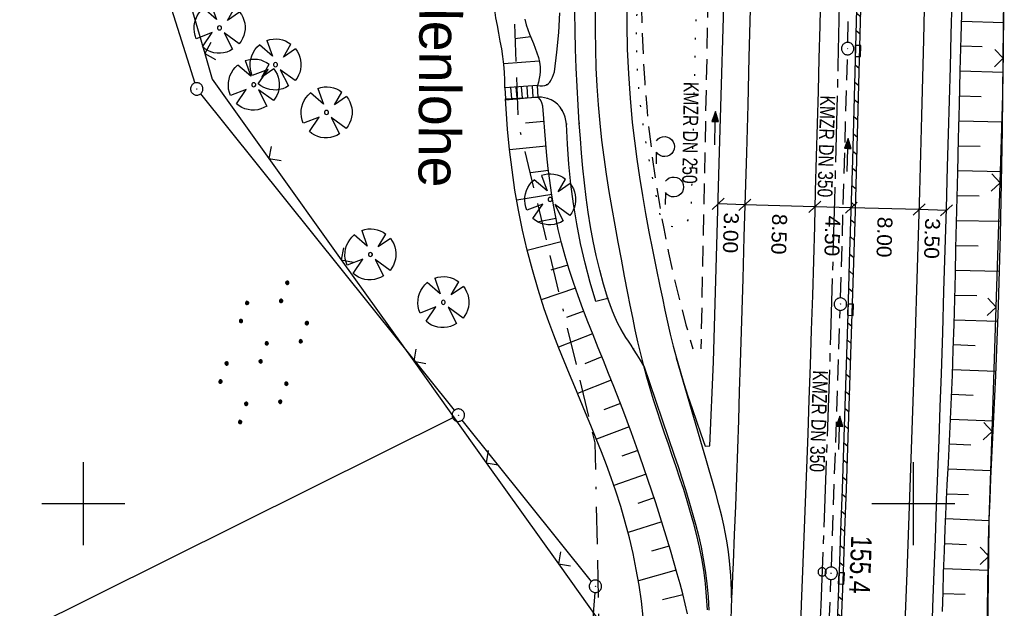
# Model space of a CAD drawing. Extents: x 511022 to 511316, y 469476 to 470403.
# Tile 13 of 21: x 511092 to 511211, y 470087 to 470158. Entities that reach past the tile are written whole.
import ezdxf

# ---------------------------------------------------------------- set-up
doc = ezdxf.new("R2010")
doc.units = 0
doc.header["$LTSCALE"] = 10
doc.header["$MEASUREMENT"] = 0
for name, pattern in [('ACAD_ISO16W100', [73, 15, -6.5, 15, -6.5, 15, -7, 1, -7]), ('ACHSE', [5.5, 4, -0.5, 0.5, -0.5]), ('LT00', [0]), ('LT07', [0.22, 0.02, -0.2]), ('STRICHLINIE2', [0.375, 0.25, -0.125])]:
    doc.linetypes.add(name, pattern=pattern)
doc.layers.get('0').update_dxf_attribs({"linetype": 'LT00'})
for name, color, linetype in [('-AX-020', 250, 'ACHSE'), ('-Halt-Pfeil', 4, 'LT00'), ('-Haltung', 182, 'STRICHLINIE2'), ('-Haltungsbeschriftung', 182, 'LT00'), ('-ST-20-1', 250, 'LT00'), ('AS_TEXT', 152, 'Continuous'), ('BAB-KABEL', 220, 'ACAD_ISO16W100'), ('BEMAßUNG', 255, 'Continuous'), ('DFK_AB_L', 21, 'LT00'), ('DFK_AB_P', 7, 'LT00'), ('DFK_KATASTER', 250, 'LT00'), ('DFK_NUTZUNG', 250, 'LT00'), ('GEHOELZ_SYMB', 252, 'Continuous'), ('V97_AFBR_BAB', 250, 'LT00'), ('V97_BAUM', 250, 'LT00'), ('V97_BOESCH', 250, 'LT00'), ('V97_BORDRINNE', 182, 'LT00'), ('V97_BOSCHUNG', 250, 'LT00'), ('V97_GEHOELZ', 250, 'LT07'), ('V97_GEHWEG', 250, 'LT00'), ('V97_KA_PRUF', 182, 'LT00'), ('V97_LD_MARK', 250, 'LT00'), ('V97_MSUE', 1, 'LT00'), ('V97_PARK_MS', 1, 'LT00'), ('V97_RASTER', 250, 'LT00'), ('V97_RINNE', 182, 'LT00'), ('V97_SINKK', 182, 'LT00'), ('V97_TREPPE', 1, 'LT00'), ('V97_ZAUN', 40, 'LT00')]:
    doc.layers.add(name, color=color, linetype=linetype)
doc.styles.add('Arial', font='ARIAL.TTF')
doc.styles.add('Beschrift', font='ARIAL.TTF')
doc.styles.add('Haltungsbeschriftung', font='ARIAL.TTF', dxfattribs={"width": 0.75})
doc.styles.add('UNIR-O', font='unir_o.shx', dxfattribs={"height": 2.5})

# ---------------------------------------------------------------- blocks, each defined once
blk = doc.blocks.new('SYMB0003')
at = {"color": 0, "linetype": 'ByBlock'}
for p, q in [((-0.015712, 0), (0.010166, 0.012015)), ((0, -0.021257), (-0.015712, 0)), ((0.010166, 0.012015), (0, -0.021257))]:
    blk.add_line(p, q, dxfattribs=at)
for points in [[(-0.031395, 0.499013), (-0.093691, 0.491144), (-0.154509, 0.475528), (-0.21289, 0.452414), (-0.267913, 0.422164), (-0.318712, 0.385257), (-0.364484, 0.342274), (-0.404509, 0.293893), (-0.438154, 0.240877), (-0.464888, 0.184062), (-0.484292, 0.124345), (-0.496058, 0.062667), (-0.5, 0)], [(-0.5, 0), (-0.496058, -0.062667), (-0.484292, -0.124345), (-0.464888, -0.184062), (-0.438154, -0.240877), (-0.404509, -0.293893), (-0.364485, -0.342274), (-0.318712, -0.385257), (-0.267914, -0.422164), (-0.21289, -0.452414), (-0.154509, -0.475529), (-0.093691, -0.491144), (-0.031395, -0.499014), (0.031395, -0.499014)], [(0.5, 0), (0.496057, 0.062667), (0.484292, 0.124345), (0.464888, 0.184062), (0.438153, 0.240877), (0.404509, 0.293893), (0.364484, 0.342274), (0.318712, 0.385257), (0.267913, 0.422164), (0.21289, 0.452414), (0.154509, 0.475528), (0.093691, 0.491144), (0.031395, 0.499013), (-0.031395, 0.499013)], [(0.031395, -0.499014), (0.093691, -0.491144), (0.154509, -0.475529), (0.21289, -0.452414), (0.267914, -0.422164), (0.318712, -0.385257), (0.364485, -0.342274), (0.404509, -0.293893), (0.438154, -0.240877), (0.464889, -0.184062), (0.484292, -0.124345), (0.496058, -0.062667), (0.5, 0)]]:
    blk.add_lwpolyline(points, dxfattribs=at)
blk = doc.blocks.new('SYMB0002')
at = {"color": 0, "linetype": 'ByBlock'}
for points in [[(-0.031395, 0.499013), (-0.093691, 0.491144), (-0.154509, 0.475528), (-0.21289, 0.452414), (-0.267913, 0.422164), (-0.318712, 0.385257), (-0.364484, 0.342274), (-0.404509, 0.293893), (-0.438154, 0.240877), (-0.464888, 0.184062), (-0.484292, 0.124345), (-0.496058, 0.062667), (-0.5, 0)], [(-0.5, 0), (-0.496058, -0.062667), (-0.484292, -0.124345), (-0.464888, -0.184062), (-0.438154, -0.240877), (-0.404509, -0.293893), (-0.364485, -0.342274), (-0.318712, -0.385257), (-0.267914, -0.422164), (-0.21289, -0.452414), (-0.154509, -0.475529), (-0.093691, -0.491144), (-0.031395, -0.499014), (0.031395, -0.499014)], [(0.5, 0), (0.496057, 0.062667), (0.484292, 0.124345), (0.464888, 0.184062), (0.438153, 0.240877), (0.404509, 0.293893), (0.364484, 0.342274), (0.318712, 0.385257), (0.267913, 0.422164), (0.21289, 0.452414), (0.154509, 0.475528), (0.093691, 0.491144), (0.031395, 0.499013), (-0.031395, 0.499013)], [(0.031395, -0.499014), (0.093691, -0.491144), (0.154509, -0.475529), (0.21289, -0.452414), (0.267914, -0.422164), (0.318712, -0.385257), (0.364485, -0.342274), (0.404509, -0.293893), (0.438154, -0.240877), (0.464889, -0.184062), (0.484292, -0.124345), (0.496058, -0.062667), (0.5, 0)]]:
    blk.add_lwpolyline(points, dxfattribs=at)
blk = doc.blocks.new('SYMB0652')
at = {"color": 0, "linetype": 'ByBlock'}
blk.add_lwpolyline([(-0.15, -0.075), (0.15, -0.075), (0.15, 0.075), (-0.15, 0.075), (-0.15, -0.075)], dxfattribs=at)
blk = doc.blocks.new('SYMB0011')
at = {"color": 0, "linetype": 'ByBlock'}
for p, q in [((0.5, 0), (-0.5, 0)), ((0, 0.5), (0, -0.5))]:
    blk.add_line(p, q, dxfattribs=at)
blk = doc.blocks.new('SYMB1122')
at = {"color": 0, "linetype": 'ByBlock'}
for p, q in [((0.311075, 0.391979), (0.09863, 0.092887)), ((0.09863, 0.092887), (0.418246, 0.260377)), ((-0.475333, -0.172973), (-0.166954, -0.06134)), ((-0.166954, -0.06134), (-0.386962, -0.319059)), ((0.008901, -0.038997), (0.02494, -0.031273)), ((0.377481, -0.336756), (0.093097, -0.145464)), ((0.093097, -0.145464), (0.215406, -0.456826)), ((0.022929, -0.501191), (-0.043246, -0.49913))]:
    blk.add_line(p, q, dxfattribs=at)
for points in [[(-0.316293, 0.394214, 0), (-0.150355, 0.155979, 0), (-0.405806, 0.30112, 0)], [(-0.316355, 0.394287, 0), (-0.266036, 0.429988, 0), (-0.211684, 0.459185, 0), (-0.154136, 0.481431, 0), (-0.094277, 0.496382, 0), (-0.033028, 0.50381, 0), (0.028669, 0.503599, 0)], [(0.028669, 0.503599, 0), (0.089866, 0.495753, 0), (0.149621, 0.480392, 0), (0.207015, 0.457753, 0), (0.261166, 0.428184, 0), (0.31124, 0.39214, 0)], [(-0.508141, 0.010932, 0), (-0.503002, 0.073258, 0), (-0.489922, 0.134413, 0), (-0.469118, 0.19339, 0), (-0.440931, 0.249215, 0), (-0.405825, 0.300971, 0)], [(0.418338, 0.260323, 0), (0.450658, 0.204641, 0), (0.475368, 0.14519, 0), (0.492037, 0.083003, 0), (0.500376, 0.019163, 0), (0.500238, -0.045218, 0), (0.491628, -0.109022, 0), (0.474694, -0.171137, 0), (0.449731, -0.230483, 0), (0.417173, -0.286026, 0), (0.377588, -0.336801, 0)], [(-0.475728, -0.172816, 0), (-0.494391, -0.113127, 0), (-0.505255, -0.05154, 0), (-0.508141, 0.010932, 0)], [(-0.02494, 0.031273, 0), (-0.036039, 0.017355, 0), (-0.04, 0, 0)], [(-0.04, 0, 0), (-0.036039, -0.017355, 0), (-0.02494, -0.031273, 0), (-0.008901, -0.038997, 0), (0.008901, -0.038997, 0)], [(0.008901, 0.038997, 0), (-0.008901, 0.038997, 0), (-0.02494, 0.031273, 0)], [(0.04, 0, 0), (0.036039, 0.017355, 0), (0.02494, 0.031273, 0), (0.008901, 0.038997, 0)], [(0.02494, -0.031273, 0), (0.036039, -0.017355, 0), (0.04, 0, 0)], [(-0.043246, -0.49913, 0), (-0.108608, -0.48859, 0), (-0.172076, -0.469745, 0), (-0.232599, -0.442906, 0), (-0.289176, -0.408519, 0), (-0.340869, -0.367153, 0), (-0.386823, -0.319492, 0)], [(0.215414, -0.456858, 0), (0.153338, -0.479878, 0), (0.088821, -0.494738, 0), (0.022929, -0.501191, 0)]]:
    blk.add_polyline3d(points, dxfattribs=at)
blk = doc.blocks.new('SYMB0024')
at = {"color": 0, "linetype": 'ByBlock'}
for p, q in [((-0.5, 0.5), (0, 0)), ((0, 0), (0.5, 0.5))]:
    blk.add_line(p, q, dxfattribs=at)
blk = doc.blocks.new('GEHOELZ_SYMB')
at = {"layer": 'GEHOELZ_SYMB'}
blk.add_line((0, 0), (1.4, 0), dxfattribs=at)
blk.add_lwpolyline([(-1.39, 0.02), (-1.61, 0.22), (-1.78, 0.47), (-1.88, 0.76), (-1.9, 1.06), (-1.84, 1.36), (-1.72, 1.64), (-1.53, 1.87), (-1.28, 2.05), (-1, 2.16), (-0.7, 2.2), (-0.4, 2.16), (-0.12, 2.05), (0.13, 1.87), (0.32, 1.64), (0.44, 1.36), (0.5, 1.06), (0.48, 0.76), (0.38, 0.47), (0.21, 0.22), (-0.01, 0.02)], dxfattribs=at)
blk = doc.blocks.new('_Oblique')
at = {"color": 0, "linetype": 'ByBlock', "lineweight": -2}
blk.add_line((-0.5, -0.5), (0.5, 0.5), dxfattribs=at)
blk = doc.blocks.new('SYMB7110')
at = {"color": 0, "linetype": 'ByBlock'}
for p, q in [((-0.515, 0.392919), (-0.515, 0.367081)), ((-0.51, 0.362895), (-0.51, 0.397105)), ((-0.505, 0.399164), (-0.505, 0.360836)), ((-0.5, 0.360204), (-0.5, 0.399796)), ((-0.495, 0.399164), (-0.495, 0.360836)), ((-0.49, 0.362895), (-0.49, 0.397105)), ((-0.485, 0.392919), (-0.485, 0.367081)), ((-0.48, 0.379874), (-0.48, 0.380145)), ((-0.285, 0.392919), (-0.285, 0.367081)), ((-0.28, 0.362895), (-0.28, 0.397105)), ((-0.275, 0.399164), (-0.275, 0.360836)), ((-0.27, 0.360204), (-0.27, 0.399796)), ((-0.265, 0.399164), (-0.265, 0.360836)), ((-0.26, 0.362895), (-0.26, 0.397105)), ((-0.255, 0.392919), (-0.255, 0.367081)), ((-0.25, 0.379874), (-0.25, 0.380146)), ((0.255, 0.392919), (0.255, 0.367081)), ((0.26, 0.362895), (0.26, 0.397105)), ((0.265, 0.399164), (0.265, 0.360836)), ((0.27, 0.360204), (0.27, 0.399796)), ((0.275, 0.399164), (0.275, 0.360836)), ((0.28, 0.362895), (0.28, 0.397105)), ((0.285, 0.392919), (0.285, 0.367081)), ((0.29, 0.379874), (0.29, 0.380145)), ((0.485, 0.392919), (0.485, 0.367081)), ((0.49, 0.362895), (0.49, 0.397105)), ((0.495, 0.399164), (0.495, 0.360836)), ((0.5, 0.360204), (0.5, 0.399796)), ((0.505, 0.399164), (0.505, 0.360836)), ((0.51, 0.362895), (0.51, 0.397105)), ((0.515, 0.392919), (0.515, 0.367081)), ((0.52, 0.379874), (0.52, 0.380146)), ((-0.9, 0.012919), (-0.9, -0.012919)), ((-0.895, -0.017106), (-0.895, 0.017105)), ((-0.89, 0.019164), (-0.89, -0.019164)), ((-0.885, -0.019797), (-0.885, 0.019796)), ((-0.88, 0.019164), (-0.88, -0.019164)), ((-0.875, -0.017106), (-0.875, 0.017105)), ((-0.87, 0.012919), (-0.87, -0.012919)), ((-0.865, -0.000126), (-0.865, 0.000145)), ((-0.67, 0.012919), (-0.67, -0.012919)), ((-0.665, -0.017106), (-0.665, 0.017105)), ((-0.66, 0.019164), (-0.66, -0.019164)), ((-0.655, -0.019797), (-0.655, 0.019796)), ((-0.65, 0.019164), (-0.65, -0.019164)), ((-0.645, -0.017106), (-0.645, 0.017105)), ((-0.64, 0.012919), (-0.64, -0.012919)), ((-0.635, -0.000126), (-0.635, 0.000145)), ((-0.13, 0.012919), (-0.13, -0.012919)), ((-0.125, -0.017105), (-0.125, 0.017105)), ((-0.12, 0.019164), (-0.12, -0.019164)), ((-0.115, -0.019796), (-0.115, 0.019796)), ((-0.11, 0.019164), (-0.11, -0.019164)), ((-0.105, -0.017105), (-0.105, 0.017105)), ((-0.1, 0.012919), (-0.1, -0.012919)), ((-0.095, -0.000126), (-0.095, 0.000146)), ((0.1, 0.012919), (0.1, -0.012919)), ((0.105, -0.017105), (0.105, 0.017105)), ((0.11, 0.019164), (0.11, -0.019164)), ((0.115, -0.019796), (0.115, 0.019796)), ((0.12, 0.019164), (0.12, -0.019164)), ((0.125, -0.017105), (0.125, 0.017105)), ((0.13, 0.012919), (0.13, -0.012919)), ((0.135, -0.000126), (0.135, 0.000146)), ((0.64, 0.012919), (0.64, -0.012919)), ((0.645, -0.017105), (0.645, 0.017105)), ((0.65, 0.019164), (0.65, -0.019164)), ((0.655, -0.019796), (0.655, 0.019796)), ((0.66, 0.019164), (0.66, -0.019164)), ((0.665, -0.017105), (0.665, 0.017105)), ((0.67, 0.012919), (0.67, -0.012919)), ((0.675, -0.000126), (0.675, 0.000146)), ((0.87, 0.012919), (0.87, -0.012919)), ((0.875, -0.017105), (0.875, 0.017105)), ((0.88, 0.019164), (0.88, -0.019164)), ((0.885, -0.019796), (0.885, 0.019796)), ((0.89, 0.019164), (0.89, -0.019164)), ((0.895, -0.017105), (0.895, 0.017105)), ((0.9, 0.012919), (0.9, -0.012919)), ((0.905, -0.000126), (0.905, 0.000146)), ((-0.515, -0.367081), (-0.515, -0.392919)), ((-0.51, -0.397105), (-0.51, -0.362895)), ((-0.505, -0.360836), (-0.505, -0.399164)), ((-0.5, -0.399796), (-0.5, -0.360204)), ((-0.495, -0.360836), (-0.495, -0.399164)), ((-0.49, -0.397106), (-0.49, -0.362895)), ((-0.485, -0.367081), (-0.485, -0.392919)), ((-0.48, -0.380126), (-0.48, -0.379855)), ((-0.285, -0.367081), (-0.285, -0.392919)), ((-0.28, -0.397105), (-0.28, -0.362895)), ((-0.275, -0.360836), (-0.275, -0.399164)), ((-0.27, -0.399796), (-0.27, -0.360204)), ((-0.265, -0.360836), (-0.265, -0.399164)), ((-0.26, -0.397105), (-0.26, -0.362895)), ((-0.255, -0.367081), (-0.255, -0.392919)), ((-0.25, -0.380126), (-0.25, -0.379855)), ((0.255, -0.367081), (0.255, -0.392919)), ((0.26, -0.397105), (0.26, -0.362895)), ((0.265, -0.360836), (0.265, -0.399164)), ((0.27, -0.399796), (0.27, -0.360204)), ((0.275, -0.360836), (0.275, -0.399164)), ((0.28, -0.397105), (0.28, -0.362895)), ((0.285, -0.367081), (0.285, -0.392919)), ((0.29, -0.380126), (0.29, -0.379855)), ((0.485, -0.367081), (0.485, -0.392919)), ((0.49, -0.397105), (0.49, -0.362895)), ((0.495, -0.360836), (0.495, -0.399164)), ((0.5, -0.399796), (0.5, -0.360204)), ((0.505, -0.360836), (0.505, -0.399164)), ((0.51, -0.397105), (0.51, -0.362895)), ((0.515, -0.367081), (0.515, -0.392919)), ((0.52, -0.380126), (0.52, -0.379855))]:
    blk.add_line(p, q, dxfattribs=at)
for points in [[(-0.48, 0.38), (-0.481981, 0.388678), (-0.48753, 0.395637), (-0.49555, 0.399499), (-0.50445, 0.399499), (-0.51247, 0.395637), (-0.518019, 0.388678), (-0.52, 0.38), (-0.518019, 0.371322), (-0.51247, 0.364363), (-0.50445, 0.360501), (-0.49555, 0.360501), (-0.48753, 0.364363), (-0.481981, 0.371322), (-0.48, 0.38)], [(-0.25, 0.38), (-0.251981, 0.388678), (-0.25753, 0.395637), (-0.26555, 0.399499), (-0.27445, 0.399499), (-0.28247, 0.395637), (-0.288019, 0.388678), (-0.29, 0.38), (-0.288019, 0.371322), (-0.28247, 0.364363), (-0.27445, 0.360501), (-0.26555, 0.360501), (-0.25753, 0.364363), (-0.251981, 0.371322), (-0.25, 0.38)], [(0.29, 0.38), (0.288019, 0.388678), (0.28247, 0.395637), (0.27445, 0.399499), (0.26555, 0.399499), (0.25753, 0.395637), (0.251981, 0.388678), (0.25, 0.38), (0.251981, 0.371322), (0.25753, 0.364363), (0.26555, 0.360501), (0.27445, 0.360501), (0.28247, 0.364363), (0.288019, 0.371322), (0.29, 0.38)], [(0.52, 0.38), (0.518019, 0.388678), (0.51247, 0.395637), (0.50445, 0.399499), (0.495549, 0.399499), (0.48753, 0.395637), (0.481981, 0.388678), (0.48, 0.38), (0.481981, 0.371322), (0.48753, 0.364363), (0.495549, 0.360501), (0.50445, 0.360501), (0.51247, 0.364363), (0.518019, 0.371322), (0.52, 0.38)], [(-0.865, 0), (-0.866981, 0.008678), (-0.87253, 0.015637), (-0.88055, 0.019498), (-0.88945, 0.019498), (-0.89747, 0.015637), (-0.903019, 0.008678), (-0.905, 0)], [(-0.905, 0), (-0.903019, -0.008678), (-0.89747, -0.015637), (-0.88945, -0.019499), (-0.88055, -0.019499), (-0.87253, -0.015637), (-0.866981, -0.008678), (-0.865, 0)], [(-0.635, 0), (-0.636981, 0.008678), (-0.64253, 0.015637), (-0.65055, 0.019498), (-0.65945, 0.019498), (-0.66747, 0.015637), (-0.673019, 0.008678), (-0.675, 0)], [(-0.675, 0), (-0.673019, -0.008678), (-0.66747, -0.015637), (-0.65945, -0.019499), (-0.65055, -0.019499), (-0.64253, -0.015637), (-0.636981, -0.008678), (-0.635, 0)], [(-0.095, 0), (-0.096981, 0.008678), (-0.10253, 0.015637), (-0.11055, 0.019499), (-0.11945, 0.019499), (-0.12747, 0.015637), (-0.133019, 0.008678), (-0.135, 0)], [(-0.135, 0), (-0.133019, -0.008678), (-0.12747, -0.015637), (-0.11945, -0.019499), (-0.11055, -0.019499), (-0.10253, -0.015637), (-0.096981, -0.008678), (-0.095, 0)], [(0.135, 0), (0.133019, 0.008678), (0.12747, 0.015637), (0.11945, 0.019499), (0.11055, 0.019499), (0.10253, 0.015637), (0.096981, 0.008678), (0.095, 0)], [(0.095, 0), (0.096981, -0.008678), (0.10253, -0.015637), (0.11055, -0.019499), (0.11945, -0.019499), (0.12747, -0.015637), (0.133019, -0.008678), (0.135, 0)], [(0.675, 0), (0.673019, 0.008678), (0.66747, 0.015637), (0.65945, 0.019499), (0.65055, 0.019499), (0.64253, 0.015637), (0.636981, 0.008678), (0.635, 0)], [(0.635, 0), (0.636981, -0.008678), (0.64253, -0.015637), (0.65055, -0.019499), (0.65945, -0.019499), (0.66747, -0.015637), (0.673019, -0.008678), (0.675, 0)], [(0.905, 0), (0.903019, 0.008678), (0.89747, 0.015637), (0.88945, 0.019499), (0.88055, 0.019499), (0.87253, 0.015637), (0.866981, 0.008678), (0.865, 0)], [(0.865, 0), (0.866981, -0.008678), (0.87253, -0.015637), (0.88055, -0.019499), (0.88945, -0.019499), (0.89747, -0.015637), (0.903019, -0.008678), (0.905, 0)], [(-0.48, -0.38), (-0.481981, -0.371322), (-0.48753, -0.364363), (-0.49555, -0.360501), (-0.50445, -0.360501), (-0.51247, -0.364363), (-0.518019, -0.371322), (-0.52, -0.38), (-0.518019, -0.388678), (-0.51247, -0.395637), (-0.50445, -0.399499), (-0.49555, -0.399499), (-0.48753, -0.395637), (-0.481981, -0.388678), (-0.48, -0.38)], [(-0.25, -0.38), (-0.251981, -0.371322), (-0.25753, -0.364363), (-0.26555, -0.360501), (-0.27445, -0.360501), (-0.28247, -0.364363), (-0.288019, -0.371322), (-0.29, -0.38), (-0.288019, -0.388678), (-0.28247, -0.395637), (-0.27445, -0.399499), (-0.26555, -0.399499), (-0.25753, -0.395637), (-0.251981, -0.388678), (-0.25, -0.38)], [(0.29, -0.38), (0.288019, -0.371322), (0.28247, -0.364363), (0.27445, -0.360501), (0.26555, -0.360501), (0.25753, -0.364363), (0.251981, -0.371322), (0.25, -0.38), (0.251981, -0.388678), (0.25753, -0.395637), (0.26555, -0.399499), (0.27445, -0.399499), (0.28247, -0.395637), (0.288019, -0.388678), (0.29, -0.38)], [(0.52, -0.38), (0.518019, -0.371322), (0.51247, -0.364363), (0.50445, -0.360501), (0.495549, -0.360501), (0.48753, -0.364363), (0.481981, -0.371322), (0.48, -0.38), (0.481981, -0.388678), (0.48753, -0.395637), (0.495549, -0.399499), (0.50445, -0.399499), (0.51247, -0.395637), (0.518019, -0.388678), (0.52, -0.38)]]:
    blk.add_lwpolyline(points, dxfattribs=at)
blk = doc.blocks.new('SYMB0070')
at = {"color": 0, "linetype": 'ByBlock'}
for p, q in [((-0.5, 0), (0.2, 0)), ((0.5, 0), (0.2, 0.1)), ((0.2, 0.1), (0.2, 0)), ((0.468, 0), (0.21, 0.086)), ((0.21, 0.086), (0.21, -0.086)), ((0.21, -0.086), (0.468, 0)), ((0.22, -0.072), (0.437, 0)), ((0.23, -0.058), (0.405, 0)), ((0.24, -0.045), (0.374, 0)), ((0.342, 0), (0.25, 0.031)), ((0.25, 0.031), (0.25, -0.031)), ((0.25, -0.031), (0.342, 0)), ((0.26, -0.017), (0.31, 0)), ((0.27, -0.003), (0.279, 0))]:
    blk.add_line(p, q, dxfattribs=at)
for points in [[(0.2, 0), (0.2, -0.1), (0.5, 0)], [(0.437, 0), (0.22, 0.072), (0.22, -0.072)], [(0.405, 0), (0.23, 0.058), (0.23, -0.058)], [(0.374, 0), (0.24, 0.045), (0.24, -0.045)], [(0.31, 0), (0.26, 0.017), (0.26, -0.017)], [(0.279, 0), (0.27, 0.003), (0.27, -0.003)]]:
    blk.add_lwpolyline(points, dxfattribs=at)

msp = doc.modelspace()

# ---------------------------------------------------------------- hatches: boundary and pattern name
at = {"layer": 'V97_BORDRINNE'}
h = msp.add_hatch(dxfattribs=at)
h.set_pattern_fill('ANSI31', color=256, scale=13, angle=275, style=0)
h.paths.add_polyline_path([(511194.35, 470201.83), (511194.37, 470205.87), (511194.39, 470209.91), (511194.4, 470213.65), (511193.9, 470213.66), (511193.89, 470209.91), (511193.87, 470205.87), (511193.85, 470201.84), (511193.82, 470197.8), (511193.78, 470193.76), (511193.74, 470189.72), (511193.68, 470184.9), (511193.67, 470184.64), (511194.17, 470184.63), (511194.18, 470184.89), (511194.24, 470189.71), (511194.28, 470193.75), (511194.32, 470197.79)])
h.paths.add_polyline_path([(511193.91, 470170.42), (511194.01, 470175.24), (511194.1, 470180.07), (511194.15, 470183.28), (511193.65, 470183.3), (511193.6, 470180.07), (511193.51, 470175.25), (511193.41, 470170.43), (511193.31, 470165.61), (511193.17, 470159.56), (511193.06, 470155.21), (511193.56, 470155.2), (511193.67, 470159.55), (511193.81, 470165.59)])
h.paths.add_polyline_path([(511193.19, 470141.4), (511193.35, 470147.45), (511193.51, 470153.5), (511193.52, 470153.85), (511193.02, 470153.86), (511193.01, 470153.51), (511192.85, 470147.47), (511192.69, 470141.42), (511192.51, 470135.25), (511192.32, 470129.08), (511192.17, 470124.05), (511192.67, 470124.03), (511192.82, 470129.06), (511193.01, 470135.23)])
h = msp.add_hatch(dxfattribs=at)
h.set_pattern_fill('ANSI31', color=256, scale=13, angle=275, style=0)
h.paths.add_polyline_path([(511192.44, 470116.72), (511192.63, 470122.68), (511192.13, 470122.7), (511191.94, 470116.73), (511191.78, 470111.74), (511191.61, 470106.75), (511191.44, 470101.75), (511191.26, 470096.76), (511191.08, 470091.77), (511191.08, 470091.67), (511191.58, 470091.65), (511191.58, 470091.75), (511191.76, 470096.74), (511191.94, 470101.74), (511192.11, 470106.73), (511192.28, 470111.72)])
h.paths.add_polyline_path([(511191.35, 470085.77), (511191.52, 470090.3), (511191.02, 470090.32), (511190.85, 470085.79), (511190.61, 470079.81), (511190.36, 470073.84), (511190.1, 470067.86), (511189.85, 470062.39), (511190.35, 470062.37), (511190.6, 470067.84), (511190.85, 470073.82), (511191.11, 470079.79)])

# ---------------------------------------------------------------- linework, layer by layer
at = {"layer": '-AX-020', "ltscale": 0.2, "flags": 128}
msp.add_lwpolyline([(511187.2, 470402.03), (511187.36, 470399.01), (511188.16, 470382.77), (511188.88, 470366.53), (511189.52, 470350.29), (511190.08, 470334.04), (511190.56, 470317.79), (511190.96, 470301.53), (511191.28, 470285.28), (511191.52, 470269.02), (511191.68, 470252.76), (511191.76, 470236.51), (511191.77, 470220.25), (511191.69, 470203.99), (511191.53, 470187.73), (511191.29, 470171.47), (511191.24, 470169.01), (511190.91, 470152.75), (511190.5, 470136.5), (511190.02, 470120.25), (511189.47, 470104), (511188.85, 470087.75), (511188.17, 470071.51), (511187.43, 470055.27), (511186.63, 470039.03), (511185.78, 470022.79), (511184.88, 470006.56), (511183.93, 469990.33), (511182.94, 469974.1), (511181.91, 469957.87), (511180.85, 469941.65), (511179.74, 469925.43), (511178.61, 469909.21), (511177.46, 469892.99), (511176.28, 469876.78), (511175.08, 469860.56), (511173.86, 469844.35), (511172.63, 469828.14), (511171.39, 469811.93), (511170.14, 469795.72), (511168.85, 469778.99), (511145.55, 469477.26)], dxfattribs=at)
at = {"layer": '-Haltung'}
for p, q in [((511192.09, 470155.57), (511192.6, 470183.71)), ((511175.25, 470161.06), (511174.4, 470118.66)), ((511191.23, 470124.78), (511192.06, 470154.08)), ((511190.13, 470092.36), (511191.19, 470123.28)), ((511189, 470063.13), (511190.07, 470090.86))]:
    msp.add_line(p, q, dxfattribs=at)
msp.add_arc((511319.32, 470161.52), 152.07, 160.6348, 196.371, dxfattribs=at)
at = {"layer": 'BAB-KABEL', "ltscale": 0.03, "flags": 128}
msp.add_lwpolyline([(511165.17, 470402.16), (511165.94, 470390.62), (511167.84, 470340.94), (511167.81, 470291.24), (511167.77, 470272.42), (511169.19, 470243.96), (511168.97, 470223.34), (511163.73, 470203.87), (511151.46, 470170.12), (511152.4, 470145.76), (511161.63, 470107.32), (511162.26, 470078.65), (511157.08, 470021.39), (511153.97, 469975.78), (511150.23, 469924.11), (511146.61, 469878.37), (511141.04, 469826.73), (511133.85, 469745.04), (511131.82, 469700.02), (511128.93, 469655.17), (511125.19, 469595.29), (511130.66, 469554.69), (511130.4, 469544.67), (511121.69, 469477.4)], dxfattribs=at)
at = {"layer": 'BEMAßUNG'}
for p, q in [((511179.71, 470136.01), (511176.48, 470136.1)), ((511188.13, 470135.77), (511179.71, 470136.01)), ((511192.52, 470135.65), (511188.13, 470135.77)), ((511200.7, 470135.42), (511192.52, 470135.65)), ((511203.97, 470135.33), (511200.7, 470135.42))]:
    msp.add_line(p, q, dxfattribs=at)
at = {"layer": 'DFK_AB_L'}
for p, q in [((511097.88, 470199.93), (511113.45, 470150.67)), ((511144.71, 470111.24), (511114.15, 470149.37)), ((511161.23, 470090.63), (511145.65, 470110.06)), ((511161.64, 470089.29), (511153.84, 469995.24))]:
    msp.add_line(p, q, dxfattribs=at)
at = {"layer": 'DFK_KATASTER'}
msp.add_line((511144.51, 470110.32), (511026.3, 470051.54), dxfattribs=at)
at = {"layer": 'V97_AFBR_BAB'}
msp.add_line((511174.93, 470106.92), (511175.47, 470106.95), dxfattribs=at)
at = {"layer": 'V97_AFBR_BAB', "flags": 128}
msp.add_lwpolyline([(511184.88, 470402.04), (511185, 470399.61), (511185.19, 470395.67), (511185.38, 470391.72), (511185.57, 470387.78), (511185.75, 470383.84), (511185.94, 470379.69), (511186.13, 470375.54), (511186.32, 470371.39), (511186.51, 470367.24), (511186.69, 470363.09), (511186.86, 470358.94), (511187.04, 470354.36), (511187.21, 470349.78), (511187.38, 470345.2), (511187.53, 470340.63), (511187.69, 470336.05), (511187.86, 470330.86), (511188.02, 470325.67), (511188.18, 470320.48), (511188.33, 470315.29), (511188.47, 470310.11), (511188.67, 470302.02), (511188.85, 470293.93), (511189.01, 470285.85), (511189.14, 470277.97), (511189.26, 470270.1), (511189.36, 470262.23), (511189.47, 470250.42), (511189.53, 470238.62), (511189.55, 470226.28), (511189.52, 470213.95), (511189.47, 470205.95), (511189.41, 470197.95), (511189.32, 470189.95), (511189.24, 470183.82), (511189.14, 470177.69), (511189.03, 470171.55), (511188.9, 470165.42), (511188.81, 470161.48), (511188.71, 470157.55), (511188.61, 470153.62), (511188.51, 470149.68), (511188.4, 470145.75), (511188.29, 470141.82), (511188.18, 470137.63), (511188.07, 470133.44), (511187.95, 470129.25), (511187.83, 470125.06), (511187.7, 470120.88), (511187.56, 470116.69), (511187.42, 470112.55), (511187.27, 470108.4), (511187.11, 470104.26), (511186.95, 470100.12), (511186.8, 470095.98), (511186.64, 470091.84), (511186.49, 470087.86), (511186.34, 470083.88), (511186.19, 470079.9), (511186.04, 470075.92), (511185.89, 470071.94), (511185.73, 470067.96), (511185.55, 470063.95), (511185.38, 470059.94), (511185.19, 470055.92), (511185.01, 470051.91), (511184.82, 470047.9), (511184.63, 470043.88), (511184.43, 470039.78), (511184.23, 470035.67), (511184.04, 470031.56), (511183.83, 470027.45), (511183.63, 470023.35), (511183.41, 470019.24), (511183.16, 470014.54), (511182.9, 470009.83), (511182.63, 470005.13), (511182.35, 470000.42), (511182.08, 469995.72), (511181.71, 469989.61), (511181.34, 469983.5), (511180.96, 469977.38), (511180.58, 469971.27), (511180.21, 469965.42), (511179.83, 469959.57), (511179.44, 469953.71), (511179.06, 469947.86), (511178.74, 469943.02), (511178.42, 469938.18), (511178.09, 469933.34), (511177.76, 469928.5), (511177.43, 469923.67), (511177.08, 469918.68), (511176.72, 469913.7), (511176.36, 469908.71), (511176, 469903.73), (511175.63, 469898.75), (511175.02, 469890.49), (511174.4, 469882.24), (511173.79, 469873.99), (511173.33, 469867.92), (511172.88, 469861.85), (511172.42, 469855.78), (511171.96, 469849.71), (511171.59, 469844.88), (511171.21, 469840.05), (511170.84, 469835.22), (511170.47, 469830.39), (511170.09, 469825.56), (511169.73, 469820.85), (511169.38, 469816.14), (511169.02, 469811.42), (511168.66, 469806.71), (511168.3, 469802), (511167.92, 469797.08), (511167.54, 469792.16), (511167.16, 469787.24), (511166.78, 469782.32), (511166.4, 469777.4), (511165.91, 469771.07), (511165.42, 469764.74), (511164.93, 469758.41), (511164.44, 469752.08), (511163.97, 469746), (511163.49, 469739.91), (511163.01, 469733.83), (511162.53, 469727.74), (511162.15, 469722.86), (511161.76, 469717.98), (511161.38, 469713.1), (511160.99, 469708.22), (511160.61, 469703.34), (511160.25, 469698.6), (511159.89, 469693.86), (511159.53, 469689.12), (511159.16, 469684.38), (511158.8, 469679.64), (511158.47, 469675.39), (511158.13, 469671.13), (511157.8, 469666.88), (511157.47, 469662.63), (511157.14, 469658.38), (511156.81, 469654.12), (511156.43, 469649.23), (511156.06, 469644.33), (511155.69, 469639.44), (511155.32, 469634.54), (511154.94, 469629.65), (511154.56, 469624.71), (511154.18, 469619.77), (511153.8, 469614.84), (511153.41, 469609.9), (511153.03, 469604.96), (511152.41, 469597), (511151.79, 469589.05), (511151.18, 469581.09), (511150.54, 469572.81), (511149.9, 469564.54), (511149.26, 469556.26), (511148.78, 469549.98), (511148.3, 469543.69), (511147.82, 469537.41), (511147.34, 469531.13), (511146.82, 469524.43), (511146.3, 469517.72), (511145.78, 469511.02), (511145.27, 469504.31), (511144.8, 469498.26), (511144.34, 469492.2), (511143.87, 469486.15), (511143.41, 469480.09), (511143.19, 469477.27)], dxfattribs=at)
at = {"layer": 'V97_AFBR_BAB'}
for points in [[(511175.47, 470106.95), (511175.94, 470117.06), (511176.65, 470142.36), (511177.33, 470165.39), (511177.75, 470189.75), (511177.94, 470214.49), (511177.73, 470221.22), (511176.99, 470221.17)], [(511165.48, 470160.64), (511165.47, 470157.69), (511165.54, 470154.74), (511165.67, 470151.79), (511165.87, 470148.85), (511166.14, 470145.91), (511166.39, 470143.7), (511166.68, 470141.5), (511167.01, 470139.31), (511167.37, 470137.12), (511167.75, 470134.93), (511168.15, 470132.74), (511168.57, 470130.56), (511169.01, 470128.38), (511169.46, 470126.2), (511169.76, 470124.75), (511170.07, 470123.3), (511170.39, 470121.85), (511170.72, 470120.4), (511171.08, 470118.96), (511171.45, 470117.53)], [(511202.2, 470083.28), (511202.35, 470087.54), (511202.51, 470091.8), (511202.66, 470095.77), (511202.8, 470099.74), (511202.95, 470103.72), (511203.09, 470107.69), (511203.23, 470111.67), (511203.37, 470115.64), (511203.53, 470120.62), (511203.68, 470125.61), (511203.83, 470130.59), (511203.98, 470135.57), (511204.12, 470140.56), (511204.23, 470144.56), (511204.34, 470148.56), (511204.45, 470152.57), (511204.56, 470156.57), (511204.66, 470160.57)], [(511167.51, 470116.58), (511167.15, 470118.03), (511166.81, 470119.49), (511166.5, 470120.95), (511166.2, 470122.42), (511165.9, 470123.89), (511165.62, 470125.36), (511165.22, 470127.4), (511164.82, 470129.44), (511164.44, 470131.48), (511164.06, 470133.53), (511163.7, 470135.57), (511163.35, 470137.62), (511163.03, 470139.67), (511162.74, 470141.72), (511162.48, 470143.78), (511162.26, 470145.84), (511162.06, 470148.06), (511161.91, 470150.28), (511161.8, 470152.51), (511161.73, 470154.74), (511161.69, 470156.98), (511161.69, 470159.21)], [(511171.45, 470117.53), (511171.89, 470116), (511172.35, 470114.47), (511172.84, 470112.95), (511173.35, 470111.44), (511173.86, 470109.93), (511174.39, 470108.42), (511174.93, 470106.92)], [(511175.18, 470087.2), (511175.09, 470088.8), (511174.94, 470090.38), (511174.74, 470091.97), (511174.51, 470093.37), (511174.23, 470094.77), (511173.91, 470096.16), (511173.55, 470097.55), (511173.17, 470098.94), (511172.76, 470100.32), (511172.33, 470101.69), (511171.88, 470103.07), (511171.42, 470104.43), (511170.95, 470105.8), (511170.49, 470107.14), (511170.03, 470108.48), (511169.57, 470109.83), (511169.13, 470111.17), (511168.69, 470112.51), (511168.28, 470113.86), (511167.88, 470115.22), (511167.51, 470116.58)]]:
    msp.add_lwpolyline(points, dxfattribs=at)
at = {"layer": 'V97_BOESCH'}
for points in [[(511150.79, 470150.08), (511150.8, 470150.55), (511150.8, 470151.02), (511150.76, 470151.97), (511150.67, 470152.91), (511150.55, 470153.85), (511150.41, 470154.78), (511150.24, 470155.72), (511150.06, 470156.66), (511149.89, 470157.59), (511149.72, 470158.54), (511149.57, 470159.48), (511149.45, 470160.44), (511149.35, 470161.68), (511149.31, 470162.93), (511149.35, 470164.18), (511149.45, 470165.43), (511149.63, 470166.66), (511149.89, 470167.87), (511150.23, 470169.06), (511150.65, 470170.22), (511150.87, 470170.73), (511151.09, 470171.23), (511151.33, 470171.73)], [(511203.51, 470086.99), (511203.57, 470089.33), (511203.64, 470091.67), (511203.73, 470094.31), (511203.84, 470096.96), (511203.96, 470099.6), (511204.08, 470102.25), (511204.21, 470104.89), (511204.34, 470107.54), (511204.46, 470110.18), (511204.58, 470112.83), (511204.69, 470115.47), (511204.8, 470118.53), (511204.9, 470121.59), (511204.98, 470124.64), (511205.06, 470127.7), (511205.13, 470130.76), (511205.2, 470133.81), (511205.27, 470136.87), (511205.34, 470139.93), (511205.44, 470144), (511205.54, 470148.08), (511205.65, 470152.15), (511205.77, 470156.22), (511205.89, 470160.29)], [(511208.88, 470084.72), (511208.91, 470087.39), (511208.95, 470090.06), (511208.99, 470092.73), (511209.06, 470095.39), (511209.14, 470098.06), (511209.23, 470100.54), (511209.33, 470103.02), (511209.44, 470105.5), (511209.56, 470107.98), (511209.68, 470110.46), (511209.81, 470112.94), (511209.92, 470115.42), (511210.1, 470119.64), (511210.25, 470123.87), (511210.38, 470128.1), (511210.49, 470132.32), (511210.59, 470136.55), (511210.66, 470140.78), (511210.73, 470145.01), (511210.78, 470149.24), (511210.84, 470154.41), (511210.88, 470159.59)], [(511153.18, 470158.38), (511153.36, 470157.69), (511153.54, 470157.12), (511153.76, 470156.56), (511153.99, 470155.99), (511154.23, 470155.43), (511154.46, 470154.87), (511154.66, 470154.31), (511154.84, 470153.75), (511154.97, 470153.19), (511155.04, 470152.62), (511155.05, 470152.05), (511155, 470151.63), (511154.93, 470151.21), (511154.83, 470150.78), (511154.72, 470150.36)], [(511167.44, 470086.31), (511167.23, 470088.23), (511166.96, 470090.16), (511166.62, 470092.07), (511166.23, 470093.98), (511165.79, 470095.88), (511165.29, 470097.77), (511164.75, 470099.64), (511164.15, 470101.49), (511163.6, 470103.09), (511163.02, 470104.68), (511162.42, 470106.25), (511161.8, 470107.82), (511161.16, 470109.39), (511160.51, 470110.94), (511159.86, 470112.5), (511159.21, 470114.05), (511158.56, 470115.61), (511157.92, 470117.16), (511157.29, 470118.73), (511156.68, 470120.3), (511156.1, 470121.88), (511155.54, 470123.46), (511154.79, 470125.8), (511154.1, 470128.15), (511153.48, 470130.53), (511152.93, 470132.93), (511152.44, 470135.34), (511152.01, 470137.77), (511151.65, 470140.2), (511151.35, 470142.65), (511151.11, 470145.09), (511150.93, 470147.54), (511150.89, 470148.16), (511150.86, 470148.77)], [(511172.78, 470086.71), (511172.51, 470087.92), (511172.21, 470089.13), (511171.89, 470090.33), (511171.56, 470091.52), (511170.73, 470094.4), (511169.87, 470097.26), (511168.97, 470100.1), (511168.03, 470102.92), (511167.06, 470105.73), (511166.04, 470108.53), (511165, 470111.32), (511163.91, 470114.1), (511163.29, 470115.66), (511162.66, 470117.22), (511162.03, 470118.78), (511161.41, 470120.34), (511160.79, 470121.9), (511160.19, 470123.47), (511159.61, 470125.05), (511159.06, 470126.63), (511158.54, 470128.21), (511158.06, 470129.81), (511157.62, 470131.42), (511157.22, 470133.03), (511156.92, 470134.49), (511156.65, 470135.95), (511156.41, 470137.43), (511156.2, 470138.91), (511156.02, 470140.39), (511155.86, 470141.88), (511155.72, 470143.38), (511155.59, 470144.88), (511155.47, 470146.38), (511155.35, 470147.88), (511155.26, 470148.28), (511155.08, 470148.66), (511154.81, 470148.98)]]:
    msp.add_lwpolyline(points, dxfattribs=at)
at = {"layer": 'V97_BOSCHUNG'}
for p, q in [((511205.82, 470158.13), (511210.87, 470157.98)), ((511153.9, 470156.22), (511152.01, 470156)), ((511205.74, 470155.13), (511208.29, 470155.05)), ((511154.94, 470153.32), (511150.68, 470153)), ((511205.65, 470152.13), (511210.82, 470151.97)), ((511154.82, 470148.98), (511150.87, 470148.59)), ((511205.57, 470149.14), (511208.18, 470149.05)), ((511155.5, 470146.02), (511153.28, 470145.82)), ((511205.49, 470146.13), (511210.74, 470145.98)), ((511155.75, 470143.05), (511151.35, 470142.6)), ((511205.41, 470143.12), (511208.06, 470143.06)), ((511156.05, 470140.12), (511153.89, 470139.85)), ((511205.34, 470140.11), (511210.65, 470140.01)), ((511156.44, 470137.22), (511152.22, 470136.54)), ((511205.27, 470137.11), (511207.93, 470137.06)), ((511156.94, 470134.35), (511154.87, 470133.93)), ((511205.21, 470134.11), (511210.53, 470134.01)), ((511157.59, 470131.53), (511153.49, 470130.49)), ((511205.14, 470131.11), (511207.8, 470131.06)), ((511158.38, 470128.73), (511156.33, 470128.12)), ((511205.07, 470128.12), (511210.38, 470128)), ((511159.29, 470125.97), (511155.18, 470124.56)), ((511205, 470125.13), (511207.64, 470125.06)), ((511160.29, 470123.2), (511158.23, 470122.43)), ((511204.91, 470122.14), (511210.18, 470121.98)), ((511161.36, 470120.44), (511157.25, 470118.83)), ((511204.82, 470119.16), (511207.44, 470119.06)), ((511162.48, 470117.67), (511160.43, 470116.85)), ((511204.71, 470116.17), (511209.94, 470115.96)), ((511163.6, 470114.87), (511159.53, 470113.28)), ((511204.59, 470113.18), (511207.2, 470113.07)), ((511164.71, 470112.06), (511162.7, 470111.3)), ((511165.78, 470109.23), (511161.82, 470107.78)), ((511204.46, 470110.18), (511209.66, 470109.96)), ((511204.32, 470107.19), (511206.92, 470107.08)), ((511166.82, 470106.4), (511164.86, 470105.7)), ((511167.82, 470103.55), (511163.92, 470102.19)), ((511204.18, 470104.19), (511209.37, 470103.97)), ((511204.03, 470101.19), (511206.64, 470101.08)), ((511168.78, 470100.68), (511166.8, 470100.02)), ((511169.7, 470097.8), (511165.63, 470096.5)), ((511203.9, 470098.2), (511209.13, 470097.97)), ((511203.77, 470095.19), (511206.41, 470095.09)), ((511170.59, 470094.89), (511168.45, 470094.25)), ((511171.44, 470091.96), (511166.87, 470090.7)), ((511203.66, 470092.18), (511208.98, 470091.99)), ((511203.56, 470089.16), (511206.25, 470089.09)), ((511172.24, 470088.99), (511169.76, 470088.39))]:
    msp.add_line(p, q, dxfattribs=at)
at = {"layer": 'V97_GEHOELZ', "flags": 128}
msp.add_lwpolyline([(511170.27, 470185.19), (511170.6, 470185.64), (511170.92, 470186.07), (511171.24, 470186.46), (511171.57, 470186.8), (511171.9, 470187.05), (511172.23, 470187.21), (511172.57, 470187.26), (511172.89, 470187.17), (511173.21, 470186.98), (511173.52, 470186.7), (511173.8, 470186.35), (511174.07, 470185.93), (511174.29, 470185.48), (511174.48, 470185.01), (511174.62, 470184.52), (511174.7, 470184.05), (511174.72, 470183.61), (511173.95, 470165.13), (511173.21, 470135.06), (511173.14, 470134.7), (511172.98, 470134.35), (511172.75, 470134.02), (511172.45, 470133.73), (511172.12, 470133.5), (511171.77, 470133.34), (511171.42, 470133.27), (511171.08, 470133.3), (511170.76, 470133.43), (511170.45, 470133.62), (511170.16, 470133.88), (511169.86, 470134.16), (511169.58, 470134.47), (511169.24, 470136.09), (511168.9, 470137.71), (511168.58, 470139.33), (511168.26, 470140.95), (511167.96, 470142.57), (511167.69, 470144.19), (511167.43, 470145.82), (511167.21, 470147.44), (511167.02, 470149.07), (511166.86, 470150.7), (511166.75, 470152.33), (511166.67, 470154.23), (511166.65, 470156.14), (511166.67, 470158.04), (511166.75, 470159.95), (511166.87, 470161.86), (511167.03, 470163.77), (511167.22, 470165.67), (511167.45, 470167.58), (511167.7, 470169.48), (511167.97, 470171.38), (511168.26, 470173.28), (511168.56, 470175.18), (511168.89, 470177.18), (511169.23, 470179.19), (511169.57, 470181.19), (511169.92, 470183.19)], close=True, dxfattribs=at)
at = {"layer": 'V97_GEHWEG'}
for points in [[(511154.72, 470150.36), (511155.03, 470150.33), (511155.32, 470150.33), (511155.6, 470150.37), (511155.86, 470150.47), (511156.03, 470150.61), (511156.19, 470150.77), (511156.38, 470151.06), (511156.53, 470151.36), (511156.65, 470151.68), (511156.76, 470152.01), (511157.06, 470154.37), (511157.28, 470156.74), (511157.42, 470159.11)], [(511163.21, 470124.72), (511161.74, 470124.33), (511161.07, 470126.65), (511160.46, 470128.98), (511159.92, 470131.34), (511159.46, 470133.71), (511159.07, 470136.1), (511158.75, 470138.49), (511158.51, 470140.9), (511158.33, 470143.31), (511158.23, 470145.72), (511158.14, 470146.15), (511158.04, 470146.57), (511157.9, 470146.98), (511157.71, 470147.37), (511157.45, 470147.76), (511157.13, 470148.11), (511156.76, 470148.4), (511156.36, 470148.64), (511155.92, 470148.81), (511155.56, 470148.9), (511155.19, 470148.95), (511154.81, 470148.98)]]:
    msp.add_lwpolyline(points, dxfattribs=at)
at = {"layer": 'V97_LD_MARK'}
for points in [[(511198.59, 470075.57), (511199.23, 470091.65), (511199.57, 470100.83), (511199.89, 470110.01), (511200.2, 470119.19), (511200.49, 470128.37), (511200.76, 470137.55), (511201.01, 470146.73), (511201.24, 470155.91), (511201.44, 470165.1), (511201.62, 470174.28), (511201.78, 470183.46), (511201.92, 470192.65), (511202.03, 470201.83), (511202.11, 470211.02), (511202.16, 470220.2), (511202.19, 470229.38), (511202.18, 470238.57), (511202.14, 470248.65)], [(511180.33, 470159.54), (511180.19, 470153.78), (511180.04, 470148.03), (511179.89, 470142.27), (511179.74, 470137.21), (511179.59, 470132.14), (511179.44, 470127.08), (511179.29, 470122.01), (511179.13, 470116.95), (511179.03, 470113.5), (511178.92, 470110.05), (511178.81, 470106.6), (511178.69, 470103.16), (511178.57, 470099.71), (511178.43, 470096.26), (511178.29, 470092.82), (511178.22, 470091.43), (511178.16, 470090.04), (511178.1, 470088.66), (511177.99, 470086.06)], [(511178.1, 470088.66), (511178.07, 470089.55), (511178.04, 470090.44), (511178, 470091.33), (511177.94, 470092.21), (511177.86, 470093.1), (511177.73, 470094.18), (511177.56, 470095.26), (511177.37, 470096.34), (511177.15, 470097.41), (511176.91, 470098.47), (511176.56, 470099.87), (511176.2, 470101.27), (511175.81, 470102.66), (511175.41, 470104.04), (511175, 470105.42), (511174.58, 470106.8), (511171.45, 470117.53)], [(511167.51, 470116.58), (511171.2, 470105.84), (511171.65, 470104.46), (511172.1, 470103.08), (511172.54, 470101.7), (511172.96, 470100.32), (511173.37, 470098.93), (511173.75, 470097.54), (511174.1, 470096.15), (511174.42, 470094.75), (511174.69, 470093.35), (511174.93, 470091.95), (511175.13, 470090.36), (511175.28, 470088.78), (511175.37, 470087.18)]]:
    msp.add_lwpolyline(points, dxfattribs=at)
at = {"layer": 'V97_PARK_MS'}
msp.add_lwpolyline([(511167.51, 470116.58), (511167.12, 470117.26), (511166.72, 470117.94), (511166.3, 470118.61), (511165.99, 470119.09), (511165.68, 470119.56), (511165.37, 470120.03), (511165.07, 470120.51), (511164.79, 470120.99), (511164.41, 470121.71), (511164.07, 470122.44), (511163.76, 470123.19), (511163.48, 470123.95), (511163.21, 470124.72), (511162.68, 470126.42), (511162.21, 470128.14), (511161.79, 470129.87), (511161.42, 470131.61), (511161.1, 470133.36), (511160.82, 470135.12), (511160.58, 470136.88), (511160.37, 470138.66), (511160.19, 470140.43), (511160.03, 470142.21), (511159.89, 470144), (511159.76, 470145.78), (511159.62, 470148.02), (511159.49, 470150.26), (511159.39, 470152.5), (511159.31, 470154.74), (511159.25, 470156.97), (511159.23, 470159.21)], dxfattribs=at)
at = {"layer": 'V97_RASTER'}
for p, q in [((511100, 470105), (511100, 470095)), ((511200, 470095), (511200, 470105)), ((511095, 470100), (511105, 470100)), ((511195, 470100), (511205, 470100))]:
    msp.add_line(p, q, dxfattribs=at)
at = {"layer": 'V97_RINNE'}
for points in [[(511190.85, 470085.79), (511191.08, 470091.77), (511191.26, 470096.76), (511191.44, 470101.75), (511191.61, 470106.75), (511191.78, 470111.74), (511191.94, 470116.73), (511192.13, 470122.9), (511192.32, 470129.08), (511192.51, 470135.25), (511192.69, 470141.42), (511192.85, 470147.47), (511193.01, 470153.51), (511193.17, 470159.56)], [(511191.35, 470085.77), (511191.58, 470091.75), (511191.76, 470096.74), (511191.94, 470101.74), (511192.11, 470106.73), (511192.28, 470111.72), (511192.44, 470116.72), (511192.63, 470122.89), (511192.82, 470129.06), (511193.01, 470135.23), (511193.19, 470141.4), (511193.35, 470147.45), (511193.51, 470153.5), (511193.67, 470159.55)]]:
    msp.add_lwpolyline(points, dxfattribs=at)
at = {"layer": 'V97_TREPPE'}
for p, q in [((511151.48, 470150.13), (511151.57, 470148.81)), ((511152.13, 470150.17), (511152.22, 470148.84)), ((511152.77, 470150.22), (511152.87, 470148.88)), ((511153.42, 470150.26), (511153.52, 470148.91)), ((511154.07, 470150.31), (511154.16, 470148.95))]:
    msp.add_line(p, q, dxfattribs=at)
msp.add_lwpolyline([(511150.79, 470150.08), (511150.86, 470148.77), (511154.81, 470148.98), (511154.72, 470150.36), (511150.79, 470150.08)], dxfattribs=at)
at = {"layer": 'V97_ZAUN'}
for p, q in [((511110.5, 470168.66), (511114.64, 470154.24)), ((511210.83, 470153.66), (511210.95, 470168.66)), ((511122.38, 470141.56), (511131.09, 470129.35)), ((511209.97, 470123.67), (511210.45, 470138.66)), ((511131.09, 470129.35), (511139.81, 470117.14)), ((511209.48, 470108.68), (511209.97, 470123.67)), ((511139.81, 470117.14), (511148.53, 470104.93)), ((511148.53, 470104.93), (511157.24, 470092.73)), ((511208.91, 470078.69), (511209.09, 470093.68))]:
    msp.add_line(p, q, dxfattribs=at)
for points in [[(511114.64, 470154.24), (511115.53, 470151.15), (511122.38, 470141.56)], [(511210.45, 470138.66), (511210.79, 470149.25), (511210.83, 470153.66)], [(511209.09, 470093.68), (511209.14, 470098.06), (511209.48, 470108.68)], [(511157.24, 470092.73), (511165.86, 470080.66), (511165.85, 470080.49)]]:
    msp.add_lwpolyline(points, dxfattribs=at)

# ---------------------------------------------------------------- block references
at = {"layer": '-Halt-Pfeil', "yscale": 4, "zscale": 4}
for p, xscale, rotation in [((511176.11, 470145.23), 3.999999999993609, 89.05740330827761), ((511192.08, 470142), 3.999999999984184, 88.39286330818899), ((511191.07, 470108.52), 3.99999999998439, 88.03251330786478)]:
    msp.add_blockref('SYMB0070', p, dxfattribs=dict(at, xscale=xscale, rotation=rotation))
at = {"layer": '-ST-20-1', "rotation": 258.929999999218}
msp.add_blockref('SYMB0002', (511189.01, 470091.77), dxfattribs=at)
at = {"layer": 'BEMAßUNG', "xscale": 1.4, "yscale": 1.4, "zscale": 1.4}
for p, rotation in [((511176.48, 470136.1), 178.3927148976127), ((511179.71, 470136.01), 178.3927148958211), ((511179.71, 470136.01), 358.3927148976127), ((511188.13, 470135.77), 178.3927148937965), ((511188.13, 470135.77), 358.3927148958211), ((511192.52, 470135.65), 178.392714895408), ((511192.52, 470135.65), 358.3927148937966), ((511200.7, 470135.42), 358.392714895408), ((511200.7, 470135.42), 178.3927148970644), ((511203.97, 470135.33), 358.3927148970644)]:
    msp.add_blockref('_Oblique', p, dxfattribs=dict(at, rotation=rotation))
at = {"layer": 'DFK_AB_P', "xscale": 1.499999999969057, "yscale": 1.5, "zscale": 1.5, "rotation": 251.2881100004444}
for p in [(511113.68, 470149.96), (511145.18, 470110.65), (511161.7, 470090.04)]:
    msp.add_blockref('SYMB0003', p, dxfattribs=at)
at = {"layer": 'DFK_NUTZUNG', "xscale": 9.999999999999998, "yscale": 10, "zscale": 10, "rotation": 251.28826}
msp.add_blockref('SYMB7110', (511121.74, 470118.22), dxfattribs=at)
at = {"layer": 'GEHOELZ_SYMB', "rotation": 269.6588999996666}
for p in [(511169.02, 470142.32), (511170.12, 470137.45)]:
    msp.add_blockref('GEHOELZ_SYMB', p, dxfattribs=at)
at = {"layer": 'V97_BAUM', "xscale": 6.100000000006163, "yscale": 6.100000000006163, "zscale": 6.1, "rotation": 269.6589033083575}
for p in [(511116.42, 470157.31), (511123.16, 470152.88), (511120.54, 470150.46), (511129.31, 470147.12), (511156.24, 470136.64), (511134.59, 470130.01), (511143.38, 470124.25)]:
    msp.add_blockref('SYMB1122', p, dxfattribs=at)
at = {"layer": 'V97_GEHWEG', "xscale": 0.100000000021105, "yscale": 0.100000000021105, "zscale": 0.1, "rotation": 269.6589033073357}
for p in [(511156.76, 470152.01), (511156.19, 470150.77), (511155.86, 470150.47), (511155.92, 470148.81), (511157.71, 470147.37), (511158.23, 470145.72)]:
    msp.add_blockref('SYMB0011', p, dxfattribs=at)
at = {"layer": 'V97_KA_PRUF', "xscale": 1.500000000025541, "yscale": 1.500000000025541, "zscale": 1.5, "rotation": 269.6589033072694}
for p in [(511192.08, 470154.82), (511191.21, 470124.03), (511190.1, 470091.61)]:
    msp.add_blockref('SYMB0003', p, dxfattribs=at)
at = {"layer": 'V97_MSUE', "xscale": 0.100000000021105, "yscale": 0.100000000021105, "zscale": 0.1, "rotation": 269.6589033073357}
for p in [(511159.76, 470145.78), (511163.21, 470124.72), (511164.79, 470120.99), (511166.3, 470118.61)]:
    msp.add_blockref('SYMB0011', p, dxfattribs=at)
at = {"layer": 'V97_SINKK', "zscale": 4.5}
for p, xscale, yscale, rotation in [((511193.31, 470154.53), 4.50000000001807, 4.50000000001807, 269.6589033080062), ((511192.42, 470123.36), 4.500000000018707, 4.50000000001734, 268.1502275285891), ((511191.32, 470090.98), 4.500000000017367, 4.500000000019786, 267.5910695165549)]:
    msp.add_blockref('SYMB0652', p, dxfattribs=dict(at, xscale=xscale, yscale=yscale, rotation=rotation))
at = {"layer": 'V97_ZAUN', "yscale": 2.099999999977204, "zscale": 2.1}
for p, xscale, rotation in [((511114.64, 470154.24), 2.099999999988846, 286.0198233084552), ((511210.83, 470153.66), 2.100000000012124, 89.53301330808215), ((511122.38, 470141.56), 2.099999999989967, 305.5230133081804), ((511210.45, 470138.66), 2.100000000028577, 88.15496330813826), ((511131.09, 470129.35), 2.099999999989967, 305.5230133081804), ((511209.97, 470123.67), 2.100000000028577, 88.15496330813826), ((511139.81, 470117.14), 2.099999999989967, 305.5230133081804), ((511209.48, 470108.68), 2.100000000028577, 88.15496330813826), ((511148.53, 470104.93), 2.099999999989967, 305.5230133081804), ((511157.24, 470092.73), 2.099999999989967, 305.5230133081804), ((511209.09, 470093.68), 2.100000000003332, 89.32319330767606)]:
    msp.add_blockref('SYMB0024', p, dxfattribs=dict(at, xscale=xscale, rotation=rotation))

# ---------------------------------------------------------------- texts
at = {"layer": '-Haltungsbeschriftung', "style": 'Haltungsbeschriftung', "width": 0.75}
for s, rotation, p in [('KMZR DN 250', 269.0574, (511172.35, 470150.82)), ('KMZR DN 350', 268.3929, (511188.79, 470149.19)), ('KMZR DN 350', 268.0325, (511187.91, 470116.08))]:
    msp.add_text(s, height=1.8, rotation=rotation, dxfattribs=at).set_placement(p)
at = {"layer": '-ST-20-1', "style": 'Beschrift', "width": 0.8}
msp.add_text('  155.4', height=2.5, rotation=-92.2366, dxfattribs=at).set_placement((511192.58, 470097.73))
at = {"layer": 'AS_TEXT', "style": 'UNIR-O'}
msp.add_text('Parkplatz Lindenlohe', height=5, rotation=269.6589, dxfattribs=at).set_placement((511140.75, 470200.55))
at = {"layer": 'BEMAßUNG', "char_height": 1.8, "attachment_point": 5, "rotation": 268.3927, "style": 'Arial'}
for s, insert in [('\\A1;3.00', (511178, 470132.62)), ('\\A1;8.50', (511183.82, 470132.46)), ('\\A1;4.50', (511190.23, 470132.24)), ('\\A1;8.00', (511196.51, 470132.1)), ('\\A1;3.50', (511202.24, 470131.94))]:
    msp.add_mtext(s, dxfattribs=dict(at, insert=insert))

doc.saveas('drawing.dxf')
